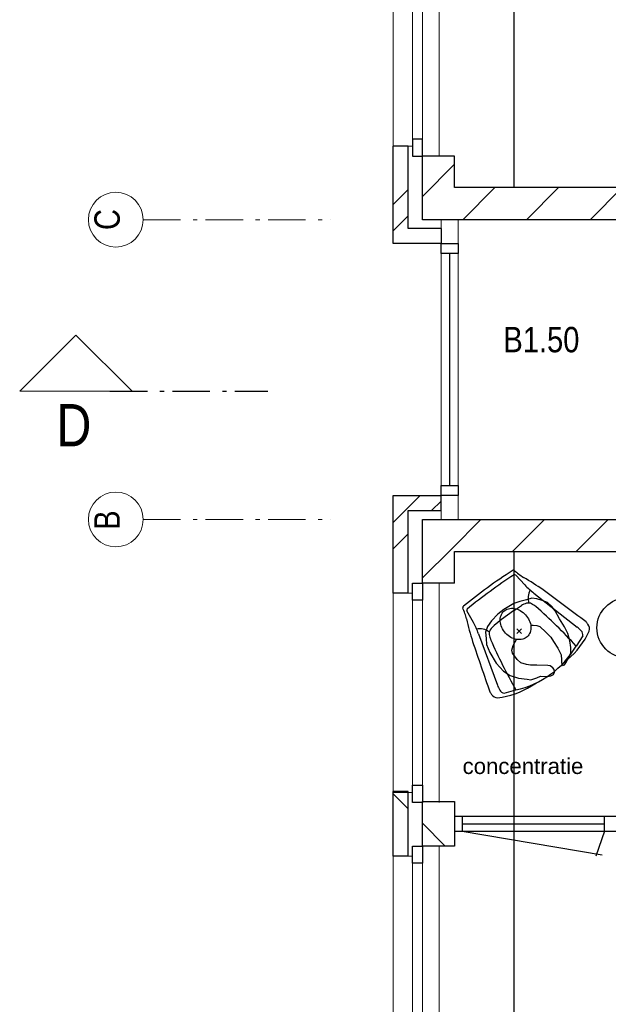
# Model space of a CAD drawing. Header units: millimetres. Extents: x 293454 to 524618, y 211738 to 307297.
# Tile 16 of 152: x 353454 to 357378, y 252514 to 259083. Entities that reach past the tile are written whole.
import ezdxf

# ---------------------------------------------------------------- set-up
doc = ezdxf.new("R2010")
doc.units = ezdxf.units.MM
doc.header["$LTSCALE"] = 400
doc.header["$PDMODE"] = 3
doc.header["$PDSIZE"] = 15
doc.linetypes.add('STYLE_06', pattern=[1.041641, 0.625, -0.208282, 0.069427, -0.138931])
for name, color, linetype, lineweight in [('Binnenkozijnen', 140, 'Continuous', 15), ('Buitenkozijnen', 140, 'Continuous', 15), ('mat-baksteen', 5, 'Continuous', 25), ('mat-kalkzandsteen', 5, 'Continuous', 25), ('None', 7, 'Continuous', 9), ('Ruimtenummers', 5, 'Continuous', 25)]:
    doc.layers.add(name, color=color, linetype=linetype, lineweight=lineweight)
for name, color, linetype in [('inlay', 6, 'Continuous'), ('inr', 4, 'Continuous'), ('plat', 5, 'Continuous'), ('symbol', 1, 'Continuous')]:
    doc.layers.add(name, color=color, linetype=linetype)
doc.styles.add('Arial', font='arial.ttf', dxfattribs={"height": 211.666667})
doc.styles.add('Arial Narrow', font='ARIALN.TTF', dxfattribs={"height": 222.25})

# ---------------------------------------------------------------- blocks, each defined once
blk = doc.blocks.new('Gevelpui best-uitbr 1330 (2D)')
at = {"layer": 'Buitenkozijnen', "lineweight": 15}
for p, q in [((-731.5, 71), (731.5, 71)), ((-731.5, 4), (-731.5, 71)), ((731.5, 4), (731.5, 71)), ((-731.5, 4), (731.5, 4))]:
    blk.add_line(p, q, dxfattribs=at)
at = {"layer": 'Buitenkozijnen', "color": 92, "lineweight": 25}
for points in [[(-731.5, 71), (-617.5, 71), (-617.5, 4), (-731.5, 4)], [(617.5, 71), (731.5, 71), (731.5, 4), (617.5, 4)]]:
    blk.add_lwpolyline(points, close=True, dxfattribs=at)
at = {"layer": 'None', "color": 43, "linetype": 'Continuous', "lineweight": 9}
blk.add_line((-731.5, -107), (731.5, -107), dxfattribs=at)
at = {"layer": 'None', "color": 43, "linetype": 'Continuous', "lineweight": 9, "flags": 128}
blk.add_lwpolyline([(-665, 71), (-665, 200), (665, 200), (665, 71)], dxfattribs=at)
blk = doc.blocks.new('*X48')
at = {"layer": 'None', "lineweight": 9}
blk.add_line((-148.5, -148.5), (4, 4), dxfattribs=at)
blk = doc.blocks.new('*X49')
at = {"layer": 'None', "lineweight": 9}
blk.add_line((100, 100), (200, 200), dxfattribs=at)
blk = doc.blocks.new('Penant best-uitbr  (2D)')
at = {"layer": 'mat-baksteen', "lineweight": 25}
for p, q in [((-215, 200), (215, 200)), ((-215, 100), (-215, 200)), ((215, 100), (215, 200)), ((-215, 100), (215, 100))]:
    blk.add_line(p, q, dxfattribs=at)
at = {"layer": 'mat-kalkzandsteen', "lineweight": 25}
blk.add_lwpolyline([(-148.5, 4), (148.5, 4), (148.5, -210), (-148.5, -210)], close=True, dxfattribs=at)
at = {"layer": 'mat-baksteen'}
blk.add_blockref('*X49', (0, 0), dxfattribs=at)
at = {"layer": 'mat-kalkzandsteen'}
blk.add_blockref('*X48', (0, 0), dxfattribs=at)
blk = doc.blocks.new('*X56')
at = {"layer": 'None', "lineweight": 9}
blk.add_line((-55687.9, 314.9), (-55492.9, 510), dxfattribs=at)
blk = doc.blocks.new('*X57')
at = {"layer": 'None', "lineweight": 9}
for p, q in [((-55492.9, 510), (-55297.9, 705)), ((-55087.6, 491), (-54873.6, 705)), ((-54663.3, 491), (-54449.3, 705)), ((-54239.1, 491), (-54025.1, 705)), ((-53814.8, 491), (-53600.8, 705)), ((-53390.5, 491), (-53176.5, 705)), ((-52966.3, 491), (-52752.3, 705)), ((-52542, 491), (-52328, 705)), ((-52117.7, 491), (-51903.7, 705)), ((-51693.5, 491), (-51479.5, 705)), ((-51269.2, 491), (-51055.2, 705)), ((-50845, 491), (-50631, 705)), ((-50420.7, 491), (-50206.7, 705))]:
    blk.add_line(p, q, dxfattribs=at)
blk = doc.blocks.new('*X58')
at = {"layer": 'None', "lineweight": 9}
for p, q in [((-55883.9, 684.6), (-55794, 774.6)), ((-55883.9, 508.2), (-55783.9, 608.2))]:
    blk.add_line(p, q, dxfattribs=at)
blk = doc.blocks.new('*X59')
at = {"layer": 'None', "lineweight": 9}
for p, q in [((-55794, 774.6), (-55704, 864.5)), ((-55627.7, 764.5), (-55563.9, 828.2))]:
    blk.add_line(p, q, dxfattribs=at)
blk = doc.blocks.new('*X64')
at = {"layer": 'None', "lineweight": 9}
blk.add_line((-55687.9, 2860.5), (-55473.9, 3074.5), dxfattribs=at)
blk = doc.blocks.new('*X65')
at = {"layer": 'None', "lineweight": 9}
for p, q in [((-55419.2, 2705), (-55205.2, 2919)), ((-54994.9, 2705), (-54780.9, 2919)), ((-54570.6, 2705), (-54356.6, 2919)), ((-54146.4, 2705), (-53932.4, 2919)), ((-53722.1, 2705), (-53508.1, 2919)), ((-53297.9, 2705), (-53083.9, 2919)), ((-52873.6, 2705), (-52659.6, 2919)), ((-52449.3, 2705), (-52235.3, 2919)), ((-52025.1, 2705), (-51811.1, 2919)), ((-51600.8, 2705), (-51386.8, 2919)), ((-51176.5, 2705), (-50962.5, 2919)), ((-50752.3, 2705), (-50538.3, 2919)), ((-50328, 2705), (-50114, 2919))]:
    blk.add_line(p, q, dxfattribs=at)
blk = doc.blocks.new('*X66')
at = {"layer": 'None', "lineweight": 9}
for p, q in [((-55883.9, 2805.9), (-55783.9, 2905.9)), ((-55883.9, 2629.5), (-55783.9, 2729.5))]:
    blk.add_line(p, q, dxfattribs=at)
blk = doc.blocks.new('Happy_swing_high_2D_dwg')
for p, q in [((-212.009, 226.875), (-201.508, 315.482)), ((212.009, 226.875), (201.508, 315.482)), ((-228.877, 145.96), (-328.331, -205.127)), ((-48.401, 131.388), (-112.637, 129.466)), ((48.401, 131.388), (-48.48, 131.388)), ((48.401, 131.388), (112.637, 129.466)), ((228.877, 145.96), (328.331, -205.127)), ((-323.816, -274.958), (-248.483, -304.54)), ((323.816, -274.958), (248.483, -304.54)), ((-148.294, -342.95), (-109.926, -346.164)), ((148.294, -342.95), (109.926, -346.164))]:
    blk.add_line(p, q)
for centre, radius, start, end in [((-789.168, 477.852), 591.348, 339.6612, 347.1732), ((-201.499, 339.783), 12.992, 87.8715, 148.5043), ((0, -3028.199), 3386.935, 86.5975, 93.4025), ((-0.04, -3087.504), 3416.07, 86.7539, 93.2444), ((201.499, 339.783), 12.992, 31.4957, 92.1285), ((789.168, 477.852), 591.348, 192.8268, 200.3388), ((1050.658, -310.034), 1411.115, 155.6262, 161.9167), ((-190.926, 312.319), 11.045, 102.7908, 163.3632), ((190.926, 312.319), 11.045, 16.6368, 77.2092), ((-1050.658, -310.034), 1411.115, 18.0833, 24.3738), ((-727.93, 292.208), 520.041, 343.6667, 352.7828), ((727.93, 292.208), 520.041, 187.2172, 196.3333), ((-269.347, 78.82), 111.039, 17.8916, 63.8835), ((269.347, 78.82), 111.039, 116.1165, 162.1084), ((29399.4, -9251.759), 31136.6, 162.4676, 163.1248), ((-7.539, 22.419), 184.092, 155.3118, 166.1), ((-132.957, 75.986), 48.068, 110.556, 151.1103), ((-93.339, -39.722), 170.285, 96.5074, 109.3878), ((93.339, -39.722), 170.285, 70.6122, 83.4926), ((132.957, 75.986), 48.068, 28.8897, 69.444), ((7.539, 22.419), 184.092, 13.9, 24.6882), ((-29399.4, -9251.759), 31136.6, 16.8752, 17.5324), ((-299.551, -230.098), 98.303, 170.0939, 181.9623), ((-344.345, -233.579), 53.452, 179.8764, 231.0431), ((-296.476, -246.063), 39.78, 174.226, 226.5846), ((-173.786, -256.718), 162.929, 161.5397, 174.8387), ((296.476, -246.063), 39.78, 313.4154, 365.774035), ((173.786, -256.718), 162.929, 5.161298, 18.4603), ((344.345, -233.579), 53.452, 308.9569, 360.123558), ((299.551, -230.098), 98.303, 358.0377, 369.906091), ((-118.31, 181.433), 525.239, 240.3743, 266.7273), ((0, 271.18), 627.054, 246.6548, 293.3452), ((118.31, 181.433), 525.239, 273.2727, 299.6257)]:
    blk.add_arc(centre, radius, start, end)
for centre, start_param, end_param in [((3133.527, -673.731), 2.92139842, 3.03244849), ((-3133.527, -673.731), 6.39232947, 6.50337954)]:
    blk.add_ellipse(centre, major_axis=(3402.254, 0), ratio=0.99619488, start_param=start_param, end_param=end_param)
blk.add_point((0, 0))
blk.add_point((0, 0))
blk.add_point((0, 0))
blk.add_point((0, 0))
blk.add_point((0, 0))
blk.add_point((0, 0))
blk.add_point((0, 0))
blk = doc.blocks.new('SYMB-PS01_B2')
blk.add_lwpolyline([(58.6, 67.4), (69.9, 77.8), (86, 96.6), (96.2, 116.4), (97.7, 170.3), (98.9, 217.4), (92.2, 250.7), (80.6, 302.7), (67.2, 348.9), (45.4, 376.3), (34.1, 387.9), (26.6, 400.2), (25.8, 409.6), (35.8, 414.1), (52.2, 410), (91.1, 399.8), (121.7, 384.5), (148.5, 360), (172.8, 323.3), (197.5, 278.9), (212.1, 231.9), (226.3, 168.8), (242.3, 111.1), (246.7, 76.3), (243.8, 35.7), (228.6, 1.8), (211, -31.7), (189.9, -56.4), (157.6, -74.3), (117.4, -97.9), (79.2, -115.8), (3.3, -132.4), (-46.9, -138.2), (-106.7, -136.4), (-153.5, -126.6), (-188.7, -109.6), (-215.4, -77.6), (-241.3, -46.4), (-264.4, 7.1), (-281.7, 87.7), (-285.3, 159.4), (-274.4, 212.1), (-245.6, 262.8), (-208.8, 307.7), (-193.1, 328.9), (-157.4, 347.2), (-130.7, 355.4), (-98.1, 391.1), (-80.1, 403.4), (-61.1, 407.8), (-46.6, 401.9), (-35.3, 388.5), (-34.1, 373.2), (-36.8, 351.9), (-46.2, 340), (-98.7, 286.6), (-128.1, 256.2), (-144.3, 235.4), (-162, 200.8), (-165.4, 167), (-158.2, 116.6), (-147, 99), (-118, 82.3), (-92.6, 73.9), (-75.3, 68.1)])
blk.add_lwpolyline([(-98.1, -12.2, 0.078796), (-89.7, -57.2, 0.088041), (-69.3, -92.8, 0.105312), (-38.1, -117.4, 0.121926), (-4.5, -124.7, 0.121926), (28.7, -115.5, 0.105312), (58.5, -89.2, 0.088041), (76.7, -52.4, 0.078796), (82.6, -7.1, 0.078796), (74.1, 37.9, 0.088041), (53.8, 73.5, 0.105312), (22.6, 98.1, 0.121926), (-11.1, 105.4, 0.121926), (-44.2, 96.2, 0.105312), (-74, 69.9, 0.088041), (-92.2, 33.1, 0.078796)], format="xyb", close=True)

msp = doc.modelspace()

# ---------------------------------------------------------------- linework, layer by layer
at = {"layer": 'Buitenkozijnen', "lineweight": 15}
for p, q in [((356262.84062, 257748.5115), (356262.84062, 255748.5115)), ((356262.84062, 257748.5115), (356376.84062, 257748.5115)), ((356376.84062, 257748.5115), (356376.84062, 255748.5115)), ((356262.84062, 255748.5115), (356376.84062, 255748.5115))]:
    msp.add_line(p, q, dxfattribs=at)
at = {"layer": 'Buitenkozijnen', "color": 92, "lineweight": 25}
for points in [[(356262.84062, 257589.0115), (356376.84062, 257589.0115), (356376.84062, 257522.0115), (356262.84062, 257522.0115)], [(356262.84062, 255975.0115), (356376.84062, 255975.0115), (356376.84062, 255908.0115), (356262.84062, 255908.0115)]]:
    msp.add_lwpolyline(points, close=True, dxfattribs=at)
at = {"layer": 'inlay'}
for p, q in [((356749.84062, 257962.5115), (356749.84062, 262926.5115)), ((356749.84062, 250570.5115), (356749.84062, 255534.5115))]:
    msp.add_line(p, q, dxfattribs=at)
at = {"layer": 'inr'}
msp.add_circle((357501.95097, 255025.2253), 200, dxfattribs=at)
at = {"layer": 'mat-baksteen', "lineweight": 25}
for p, q in [((356042.84062, 258239.0115), (355942.84062, 258239.0115)), ((355942.84062, 257589.0115), (355942.84062, 258239.0115)), ((356042.84062, 257689.0115), (356042.84062, 258239.0115)), ((356262.84062, 257689.0115), (356042.84062, 257689.0115)), ((356262.84062, 257689.0115), (356262.84062, 257589.0115)), ((356262.84062, 257589.0115), (355942.84062, 257589.0115)), ((355942.84062, 255258.0115), (355942.84062, 255908.0115)), ((355942.84062, 255908.0115), (356262.84062, 255908.0115)), ((356262.84062, 255808.0115), (356262.84062, 255908.0115)), ((356042.84062, 255258.0115), (356042.84062, 255808.0115)), ((356042.84062, 255808.0115), (356262.84062, 255808.0115)), ((356042.84062, 255258.0115), (355942.84062, 255258.0115))]:
    msp.add_line(p, q, dxfattribs=at)
at = {"layer": 'mat-kalkzandsteen', "lineweight": 25}
for p, q in [((356352.84062, 258172.5115), (356138.84062, 258172.5115)), ((356138.84062, 257748.5115), (356138.84062, 258172.5115)), ((356352.84062, 257962.5115), (356352.84062, 258172.5115)), ((361717.84062, 257962.5115), (356352.84062, 257962.5115)), ((361717.84062, 257748.5115), (356138.84062, 257748.5115)), ((356138.84062, 255324.5115), (356138.84062, 255748.5115)), ((356138.84062, 255748.5115), (361717.84062, 255748.5115)), ((356352.84062, 255324.5115), (356352.84062, 255534.5115)), ((356352.84062, 255534.5115), (359457.84062, 255534.5115)), ((356352.84062, 255324.5115), (356138.84062, 255324.5115)), ((356352.84062, 253768.5115), (359455.2525, 253768.5115)), ((356402.84062, 253768.5115), (356402.84062, 253668.5115)), ((357352.84062, 253668.5115), (357352.84062, 253768.5115)), ((356402.84062, 253718.5115), (357352.84062, 253718.5115)), ((356352.84062, 253668.5115), (359455.2525, 253668.5115)), ((356402.84062, 253668.5115), (357337.86004, 253510.66479)), ((357352.84062, 253668.5115), (357293.73002, 253503.31458))]:
    msp.add_line(p, q, dxfattribs=at)
at = {"layer": 'None', "color": 7, "linetype": 'STYLE_06', "lineweight": 9}
for p, q in [((354276.78125, 257748.5115), (355526.78125, 257748.5115)), ((354276.78125, 255748.5115), (355526.78125, 255748.5115))]:
    msp.add_line(p, q, dxfattribs=at)
at = {"layer": 'None', "color": 92, "linetype": 'Continuous', "lineweight": 25}
msp.add_line((356319.84062, 257522.0115), (356319.84062, 255975.0115), dxfattribs=at)
at = {"layer": 'None', "color": 92, "linetype": 'STYLE_06', "lineweight": 25}
msp.add_line((354055.53175, 256603.51105), (355108.65675, 256603.51105), dxfattribs=at)
at = {"layer": 'None', "color": 140, "linetype": 'Continuous', "lineweight": 15, "flags": 128}
msp.add_lwpolyline([(353453.65675, 256603.51105), (354203.65675, 256603.51105), (353828.65675, 256978.51105)], close=True, dxfattribs=at)
at = {"layer": 'None', "color": 43, "linetype": 'Continuous', "lineweight": 9}
for centre in [(354094.17483, 257748.5115), (354094.17483, 255748.5115)]:
    msp.add_circle(centre, 182.60642, dxfattribs=at)

# ---------------------------------------------------------------- block references
at = {"layer": 'inr', "rotation": 36.09948674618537}
msp.add_blockref('Happy_swing_high_2D_dwg', (356783.38999, 255003.4742), dxfattribs=at)
at = {"layer": 'mat-baksteen'}
for name in ['*X66', '*X59', '*X58']:
    msp.add_blockref(name, (411826.78125, 255043.5115), dxfattribs=at)
at = {"layer": 'mat-kalkzandsteen', "color": 7, "xscale": -1, "rotation": 90}
msp.add_blockref('Gevelpui best-uitbr 1330 (2D)', (356142.84062, 258904.0115), dxfattribs=at)
at = {"layer": 'mat-kalkzandsteen'}
for name in ['*X64', '*X65', '*X57', '*X56']:
    msp.add_blockref(name, (411826.78125, 255043.5115), dxfattribs=at)
at = {"layer": 'mat-kalkzandsteen', "color": 7, "rotation": 90}
for name, p in [('Gevelpui best-uitbr 1330 (2D)', (356142.84062, 254593.0115)), ('Penant best-uitbr  (2D)', (356142.84062, 253718.5115)), ('Gevelpui best-uitbr 1330 (2D)', (356142.84062, 252838.5115))]:
    msp.add_blockref(name, p, dxfattribs=at)
at = {"layer": 'symbol', "xscale": -1, "rotation": 224.1668732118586}
msp.add_blockref('SYMB-PS01_B2', (356771.816, 255049.94734), dxfattribs=at)

# ---------------------------------------------------------------- texts
at = {"layer": 'Binnenkozijnen', "color": 1, "insert": (353697.95953, 256518.51105), "char_height": 282.22222, "attachment_point": 1, "style": 'Arial Narrow'}
msp.add_mtext('D', dxfattribs=at)
at = {"layer": 'None', "color": 8, "insert": (353951.41725, 257679.50919), "char_height": 169.33333, "attachment_point": 1, "rotation": 90, "style": 'Arial Narrow'}
msp.add_mtext('C', dxfattribs=at)
at = {"layer": 'None', "color": 8, "insert": (353951.41725, 255679.50919), "char_height": 169.33333, "width": 617.361, "attachment_point": 1, "rotation": 90, "style": 'Arial Narrow'}
msp.add_mtext('B', dxfattribs=at)
at = {"layer": 'plat', "insert": (356406.34686, 254156.38569), "char_height": 105.8333333, "attachment_point": 1, "style": 'Arial'}
msp.add_mtext('concentratie', dxfattribs=at)
at = {"layer": 'Ruimtenummers', "insert": (356678.26854, 257033.11848), "char_height": 169.333333, "attachment_point": 1, "style": 'Arial Narrow'}
msp.add_mtext('B1.50', dxfattribs=at)

doc.saveas('drawing.dxf')
